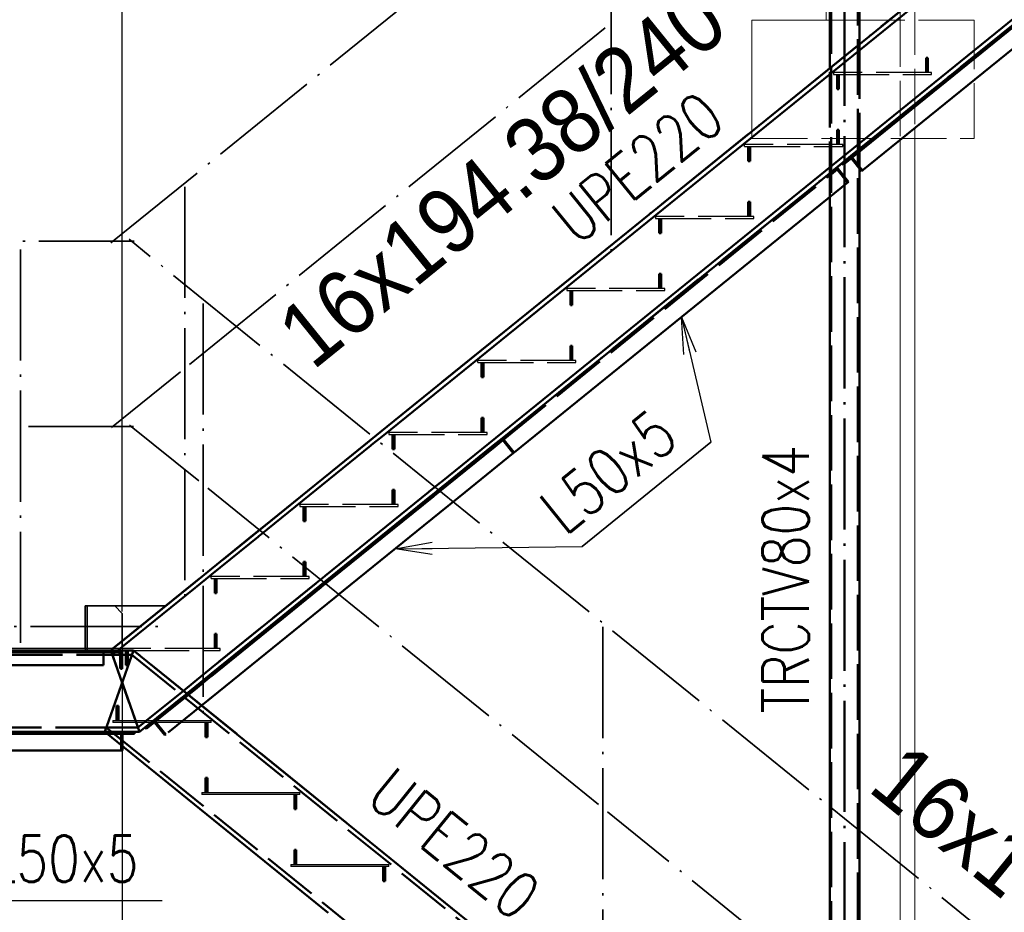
# Paper-space layout 'Layout1' of a CAD drawing. Extents: x -2 to 1033, y -36 to 596.
# Tile 5 of 64: x 118 to 171, y 100 to 148. Entities that reach past the tile are written whole.
import ezdxf

# ---------------------------------------------------------------- set-up
doc = ezdxf.new("R2010")
doc.units = 0
doc.linetypes.add('ACAD_ISO02W100', pattern=[15, 12, -3])
doc.linetypes.add('ACAD_ISO04W100', pattern=[30.5, 24, -3, 0.5, -3])
doc.layers.get('0').update_dxf_attribs({"linetype": 'CONTINUOUS'})
doc.layers.get('DEFPOINTS').update_dxf_attribs({"color": 132, "linetype": 'CONTINUOUS'})
for name, color, linetype, lineweight in [('SS_1.ET-HALA_TaO-SLOUP', 9, 'CONTINUOUS', 13), ('SS_2.ET-HALA_TaO-MOULDSHOP-JD-JERAB_3t', 9, 'CONTINUOUS', 13), ('SS_2.ET-HALA_TaO-MOULDSHOP-SLOUP', 212, 'CONTINUOUS', 50), ('SS_2.ET-HALA_TaO-SCHODISTE', 180, 'CONTINUOUS', 50), ('SS_2.ET-HALA_TaO-SCHODISTE-PLECH', 70, 'CONTINUOUS', 25), ('SS_2.ET-HALA_TaO-SCHODISTE-PLECH-VYZTUHA', 120, 'CONTINUOUS', 50), ('SS_2.ET-HALA_TaO-SCHODISTE-ZABRADLI', 31, 'CONTINUOUS', 35), ('SS_2.ET-HALA_TaO-SCHODISTE-ZTUZENI', 234, 'CONTINUOUS', 50), ('SS_KOTY', 3, 'CONTINUOUS', 25), ('SS_POPIS_PROFILU', 13, 'CONTINUOUS', 25), ('SS_SRAFY', 8, 'CONTINUOUS', 18), ('SS_TEXT35', 2, 'CONTINUOUS', 35)]:
    doc.layers.add(name, color=color, linetype=linetype, lineweight=lineweight)
doc.styles.add('ARIAL', font='arial.ttf')
doc.styles.add('ROMANS', font='romans.shx', dxfattribs={"width": 0.8})
doc.styles.add('romans.shx', font='romans.shx', dxfattribs={"height": 5})
doc.dimstyles.new('A-1_(2.5)_50AS', dxfattribs={"dimtxt": 2.5, "dimasz": 2, "dimexe": 1, "dimexo": 2, "dimgap": 0, "dimtad": 0, "dimdec": 1, "dimlfac": 50, "dimrnd": 1, "dimtxsty": 'ROMANS', "dimblk1": 'OBLIQUE', "dimblk2": 'OBLIQUE', "dimsah": 1, "dimcen": 2, "dimclrd": 256, "dimclre": 256, "dimclrt": 256, "dimadec": 1, "dimazin": 2, "dimtfac": 0.714286, "dimtdec": 1, "dimtmove": 0, "dimatfit": 3, "dimldrblk": 'OPEN', "dimfxl": 1, "dimtvp": 1.142857, "dimtfill": 1, "dimtolj": 1, "dimlwd": -1, "dimlwe": -1, "dimarcsym": 0})

# ---------------------------------------------------------------- blocks, each defined once
blk = doc.blocks.new('_Oblique')
at = {"color": 0, "linetype": 'ByBlock', "lineweight": -2}
blk.add_line((-0.5, -0.5), (0.5, 0.5), dxfattribs=at)
blk = doc.blocks.new('*D14')
at = {"layer": 'DEFPOINTS', "color": 0, "transparency": 16777216}
for p in [(123.803, 114.291, 41311.8), (103.803, 52.091, 41284.8), (123.803, 36.681)]:
    blk.add_point(p, dxfattribs=at)
at = {"layer": 'SS_KOTY', "transparency": 16777216}
for p, q in [((123.803, 112.291), (123.803, 35.681)), ((103.803, 50.091), (103.803, 35.681)), ((103.803, 36.681), (123.803, 36.681))]:
    blk.add_line(p, q, dxfattribs=at)
at = {"layer": 'SS_KOTY', "transparency": 16777216, "xscale": 2, "yscale": 2, "zscale": 2, "rotation": 180}
blk.add_blockref('_Oblique', (103.803, 36.681), dxfattribs=at)
at = {"layer": 'SS_KOTY', "transparency": 16777216, "xscale": 2, "yscale": 2, "zscale": 2}
blk.add_blockref('_Oblique', (123.803, 36.681), dxfattribs=at)
at = {"layer": 'SS_KOTY', "transparency": 16777216, "insert": (113.803, 39.538), "char_height": 2.5, "attachment_point": 5, "style": 'ROMANS', "bg_fill": 3, "box_fill_scale": 1.1, "bg_fill_color": 256, "bg_fill_true_color": 13158600, "bg_fill_transparency": 0}
blk.add_mtext('\\A1;1000', dxfattribs=at)
blk = doc.blocks.new('_OPEN')
at = {"color": 0, "linetype": 'ByBlock'}
for p, q in [((-1, 0.167), (0, 0)), ((0, 0), (-1, -0.167)), ((0, 0), (-1, 0))]:
    blk.add_line(p, q, dxfattribs=at)
blk = doc.blocks.new('*D15')
at = {"layer": 'DEFPOINTS', "color": 0, "transparency": 16777216}
for p in [(123.803, 114.291, 41311.8), (195.803, 55.978, 41311.8), (195.803, 36.681)]:
    blk.add_point(p, dxfattribs=at)
at = {"layer": 'SS_KOTY', "transparency": 16777216}
for p, q in [((123.803, 112.291), (123.803, 35.681)), ((195.803, 53.978), (195.803, 35.681)), ((123.803, 36.681), (195.803, 36.681))]:
    blk.add_line(p, q, dxfattribs=at)
at = {"layer": 'SS_KOTY', "transparency": 16777216, "xscale": 2, "yscale": 2, "zscale": 2, "rotation": 180}
blk.add_blockref('_Oblique', (123.803, 36.681), dxfattribs=at)
at = {"layer": 'SS_KOTY', "transparency": 16777216, "xscale": 2, "yscale": 2, "zscale": 2}
blk.add_blockref('_Oblique', (195.803, 36.681), dxfattribs=at)
at = {"layer": 'SS_KOTY', "transparency": 16777216, "insert": (159.803, 39.538), "char_height": 2.5, "attachment_point": 5, "style": 'ROMANS', "bg_fill": 3, "box_fill_scale": 1.1, "bg_fill_color": 256, "bg_fill_true_color": 13158600, "bg_fill_transparency": 0}
blk.add_mtext('\\A1;3600', dxfattribs=at)
blk = doc.blocks.new('*D24')
at = {"layer": 'DEFPOINTS', "color": 0, "transparency": 16777216}
for p in [(123.803, 271.839), (200.603, 176.491, 41300.8), (123.803, 114.291, 41311.8)]:
    blk.add_point(p, dxfattribs=at)
at = {"layer": 'SS_KOTY', "transparency": 16777216}
for p, q in [((123.803, 116.291), (123.803, 272.839)), ((200.603, 178.491), (200.603, 272.839)), ((200.603, 271.839), (123.803, 271.839))]:
    blk.add_line(p, q, dxfattribs=at)
at = {"layer": 'SS_KOTY', "transparency": 16777216, "xscale": 2, "yscale": 2, "zscale": 2, "rotation": 180}
blk.add_blockref('_Oblique', (123.803, 271.839), dxfattribs=at)
at = {"layer": 'SS_KOTY', "transparency": 16777216, "xscale": 2, "yscale": 2, "zscale": 2}
blk.add_blockref('_Oblique', (200.603, 271.839), dxfattribs=at)
at = {"layer": 'SS_KOTY', "transparency": 16777216, "insert": (162.203, 274.696), "char_height": 2.5, "attachment_point": 5, "style": 'ROMANS', "bg_fill": 3, "box_fill_scale": 1.1, "bg_fill_color": 256, "bg_fill_true_color": 13158600, "bg_fill_transparency": 0}
blk.add_mtext('\\A1;3840', dxfattribs=at)
blk = doc.blocks.new('*D27')
at = {"layer": 'DEFPOINTS', "color": 0, "transparency": 16777216}
for p in [(77.003, 271.839), (77.003, 250.491, 41267.8), (123.803, 114.291, 41311.8)]:
    blk.add_point(p, dxfattribs=at)
at = {"layer": 'SS_KOTY', "transparency": 16777216}
for p, q in [((77.003, 252.491), (77.003, 272.839)), ((123.803, 116.291), (123.803, 272.839)), ((123.803, 271.839), (77.003, 271.839))]:
    blk.add_line(p, q, dxfattribs=at)
at = {"layer": 'SS_KOTY', "transparency": 16777216, "xscale": 2, "yscale": 2, "zscale": 2, "rotation": 180}
blk.add_blockref('_Oblique', (77.003, 271.839), dxfattribs=at)
at = {"layer": 'SS_KOTY', "transparency": 16777216, "xscale": 2, "yscale": 2, "zscale": 2}
blk.add_blockref('_Oblique', (123.803, 271.839), dxfattribs=at)
at = {"layer": 'SS_KOTY', "transparency": 16777216, "insert": (100.403, 274.696), "char_height": 2.5, "attachment_point": 5, "style": 'ROMANS', "bg_fill": 3, "box_fill_scale": 1.1, "bg_fill_color": 256, "bg_fill_true_color": 13158600, "bg_fill_transparency": 0}
blk.add_mtext('\\A1;2340', dxfattribs=at)

psp = doc.layouts.get("Layout1")

# ---------------------------------------------------------------- dimensions: what is measured, and where the dimension line sits
at = {"layer": 'SS_KOTY'}
dim = psp.add_linear_dim(base=(123.8029, 36.6813), p1=(103.8029, 52.0906, 41284.8), p2=(123.8029, 114.2906, 41311.8), dimstyle='A-1_(2.5)_50AS', override={"dimtmove": 1}, dxfattribs=at)
dim.commit()
dim.dimension.update_dxf_attribs({"geometry": '*D14', "text_midpoint": (113.8029, 39.5385)})

# ---------------------------------------------------------------- next in the draw order: dimensions: what is measured, and where the dimension line sits
dim = psp.add_linear_dim(base=(195.8029, 36.6813), p1=(123.8029, 114.2906, 41311.8), p2=(195.8029, 55.9781, 41311.8), dimstyle='A-1_(2.5)_50AS', override={"dimtmove": 1}, dxfattribs=at)
dim.commit()
dim.dimension.update_dxf_attribs({"geometry": '*D15', "text_midpoint": (159.8029, 39.5385)})

# ---------------------------------------------------------------- next in the draw order: linework, layer by layer
at = {"layer": 'SS_1.ET-HALA_TaO-SLOUP', "color": 9, "linetype": 'ACAD_ISO02W100', "ltscale": 0.25}
for p, q in [((165.8029, 103.2476), (165.8029, 102.1023)), ((166.6029, 102.5996), (166.6029, 101.4544))]:
    psp.add_line(p, q, dxfattribs=at)
at = {"layer": 'SS_1.ET-HALA_TaO-SLOUP', "color": 5, "linetype": 'Continuous', "ltscale": 0.25}
for p, q in [((165.8029, 102.1023), (165.8029, 93.0867)), ((166.6029, 101.4544), (166.6029, 92.4388))]:
    psp.add_line(p, q, dxfattribs=at)
at = {"layer": 'SS_2.ET-HALA_TaO-MOULDSHOP-SLOUP', "color": 3, "linetype": 'ACAD_ISO02W100', "ltscale": 0.25}
for p, q in [((162.0029, 105.1799), (162.0029, 106.3252)), ((163.6029, 103.8841), (163.6029, 105.0293))]:
    psp.add_line(p, q, dxfattribs=at)
at = {"layer": 'SS_2.ET-HALA_TaO-MOULDSHOP-SLOUP', "color": 1, "linetype": 'Continuous', "ltscale": 0.25}
for p, q in [((162.0029, 96.1643), (162.0029, 105.1799)), ((163.6029, 94.8685), (163.6029, 103.8841))]:
    psp.add_line(p, q, dxfattribs=at)
at = {"layer": 'SS_2.ET-HALA_TaO-SCHODISTE', "color": 3, "linetype": 'ACAD_ISO02W100', "ltscale": 0.25}
for p, q in [((124.3353, 113.9506), (105.2029, 113.9506)), ((124.3353, 113.9505), (196.8029, 55.2593)), ((128.5274, 113.1636), (128.6274, 113.2446)), ((127.7374, 112.215), (128.5274, 112.8548)), ((128.5274, 113.1636), (127.8374, 112.6048)), ((128.6274, 112.9358), (128.5274, 112.8548)), ((127.8374, 112.6048), (127.1078, 112.0139)), ((127.7374, 112.5238), (127.8374, 112.6048)), ((124.7439, 109.7906), (127.2985, 111.8595)), ((127.1078, 112.0139), (125.1188, 110.4031)), ((105.2029, 110.0306), (122.947, 110.0306)), ((122.947, 110.0305), (122.862, 109.7905)), ((122.947, 110.0306), (124.6588, 110.0306)), ((122.947, 110.0305), (193.7462, 52.6906)), ((124.9953, 110.3031), (124.6589, 110.0306)), ((125.1188, 110.4031), (124.9953, 110.3031)), ((124.9953, 110.3031), (125.1188, 110.4031)), ((125.3767, 110.3031), (125.5001, 110.4031)), ((122.862, 109.7906), (124.7438, 109.7906))]:
    psp.add_line(p, q, dxfattribs=at)
at = {"layer": 'SS_2.ET-HALA_TaO-SCHODISTE', "color": 1, "linetype": 'Continuous', "ltscale": 0.25}
for p, q in [((123.7029, 113.9506), (123.7029, 113.2606)), ((105.203, 113.3906), (122.8029, 113.3906)), ((123.7729, 113.1906), (123.8029, 113.1906)), ((127.1078, 112.0139), (127.7374, 112.5238)), ((127.2985, 111.8595), (127.7374, 112.215)), ((112.2744, 109.7906), (122.862, 109.7906)), ((122.862, 109.7905), (134.9226, 100.0227))]:
    psp.add_line(p, q, dxfattribs=at)
psp.add_arc((123.7729, 113.2606), 0.07, 180, 270, dxfattribs=at)
at = {"layer": 'SS_2.ET-HALA_TaO-SCHODISTE-PLECH', "color": 1, "linetype": 'Continuous', "ltscale": 0.25}
for p, q in [((123.3029, 110.4031), (128.6029, 110.4031)), ((123.3029, 110.4031), (123.3029, 110.3031)), ((128.6029, 110.3031), (123.3029, 110.3031)), ((128.6029, 110.3031), (128.6029, 110.4031)), ((128.1029, 106.5156), (133.4029, 106.5156)), ((128.1029, 106.5156), (128.1029, 106.4156)), ((133.4029, 106.4156), (128.1029, 106.4156)), ((133.4029, 106.4156), (133.4029, 106.5156)), ((132.9029, 102.6281), (138.2029, 102.6281)), ((132.9029, 102.6281), (132.9029, 102.5281)), ((138.2029, 102.5281), (138.2029, 102.6281)), ((138.2029, 102.5281), (132.9029, 102.5281))]:
    psp.add_line(p, q, dxfattribs=at)
at = {"layer": 'SS_2.ET-HALA_TaO-SCHODISTE-PLECH-VYZTUHA', "color": 3, "linetype": 'ACAD_ISO02W100', "ltscale": 0.25}
psp.add_line((124.0029, 113.3906), (124.1029, 113.3906), dxfattribs=at)
at = {"layer": 'SS_2.ET-HALA_TaO-SCHODISTE-PLECH-VYZTUHA', "color": 1, "linetype": 'Continuous', "ltscale": 0.25}
for p, q in [((123.6029, 111.2031), (123.5029, 111.2031)), ((123.5029, 111.2031), (123.5029, 110.4031)), ((123.6029, 110.4031), (123.6029, 111.2031)), ((128.3029, 110.3031), (128.3029, 109.5031)), ((128.4029, 109.5031), (128.4029, 110.3031)), ((128.3029, 109.5031), (128.4029, 109.5031)), ((128.4029, 107.3156), (128.3029, 107.3156)), ((128.3029, 107.3156), (128.3029, 106.5156)), ((128.4029, 106.5156), (128.4029, 107.3156)), ((133.1029, 106.4156), (133.1029, 105.6156)), ((133.2029, 105.6156), (133.2029, 106.4156)), ((133.1029, 105.6156), (133.2029, 105.6156)), ((133.2029, 103.4281), (133.1029, 103.4281)), ((133.1029, 103.4281), (133.1029, 102.6281)), ((133.2029, 102.6281), (133.2029, 103.4281)), ((137.9029, 102.5281), (137.9029, 101.7281)), ((138.0029, 101.7281), (138.0029, 102.5281)), ((137.9029, 101.7281), (138.0029, 101.7281))]:
    psp.add_line(p, q, dxfattribs=at)
at = {"layer": 'SS_2.ET-HALA_TaO-SCHODISTE-ZABRADLI', "color": 7, "linetype": 'ACAD_ISO04W100', "ltscale": 0.25}
psp.add_line((171.0954, 88.3886), (150.0043, 105.4702), dxfattribs=at)
at = {"layer": 'SS_2.ET-HALA_TaO-SCHODISTE-ZTUZENI', "color": 3, "linetype": 'ACAD_ISO02W100', "ltscale": 0.25}
for p, q in [((128.5274, 112.7261), (127.7374, 112.0863)), ((128.5274, 112.8548), (128.6274, 112.9358)), ((128.6274, 112.8071), (128.5274, 112.7261)), ((127.8374, 112.2959), (127.7374, 112.215)), ((127.8374, 112.1673), (127.7374, 112.0863)), ((125.659, 110.4031), (127.3779, 111.7952)), ((128.6274, 111.6489), (126.1128, 109.6124)), ((128.5274, 111.5679), (128.6274, 111.6489)), ((125.046, 110.0352), (125.1089, 109.9575)), ((125.1089, 109.9575), (125.5464, 110.3118)), ((125.1089, 109.9575), (125.5356, 110.3031)), ((125.5321, 110.4289), (126.1614, 109.6518)), ((125.659, 110.4031), (125.5356, 110.3031)), ((125.5464, 110.3118), (125.5535, 110.3031)), ((125.5535, 110.3031), (126.1128, 109.6124)), ((124.4668, 109.6906), (122.9855, 109.6906)), ((123.7438, 108.7906), (123.7438, 109.7906)), ((123.8161, 109.0178), (123.8161, 109.6906)), ((124.4668, 109.6906), (124.4668, 109.7906)), ((126.1614, 109.6518), (126.1128, 109.6124))]:
    psp.add_line(p, q, dxfattribs=at)
at = {"layer": 'SS_2.ET-HALA_TaO-SCHODISTE-ZTUZENI', "color": 1, "linetype": 'Continuous', "ltscale": 0.25}
for p, q in [((127.7374, 112.0863), (127.3779, 111.7952)), ((122.9855, 109.6906), (112.2744, 109.6906)), ((123.8161, 108.7906), (123.8161, 109.0178)), ((111.0881, 108.7906), (123.8161, 108.7906))]:
    psp.add_line(p, q, dxfattribs=at)
at = {"layer": 'SS_2.ET-HALA_TaO-SCHODISTE-ZTUZENI', "color": 7, "linetype": 'ACAD_ISO04W100', "ltscale": 0.25}
psp.add_line((123.7438, 109.7906), (105.2029, 109.7906), dxfattribs=at)
at = {"layer": 'SS_POPIS_PROFILU', "color": 13}
for points in [[(108.3594, 108.7906), (116.0148, 100.6907), (125.9672, 100.6907)], [(117.4521, 108.7906), (115.74, 100.6907), (125.9672, 100.6907)]]:
    psp.add_lwpolyline(points, dxfattribs=at)

# ---------------------------------------------------------------- next in the draw order: texts
at = {"layer": 'SS_POPIS_PROFILU', "color": 13, "style": 'romans.shx', "width": 0.8}
psp.add_text('UPE220', height=2.5, rotation=320.99613, dxfattribs=at).set_placement((136.876, 106.0652))
psp.add_text('L50x5', height=2.5, dxfattribs=at).set_placement((116.6376, 101.6907))
psp.add_text('L50x5', height=2.5, dxfattribs=at).set_placement((116.6376, 101.6907))
at = {"layer": 'SS_TEXT35', "color": 2, "style": 'ARIAL', "width": 0.9}
psp.add_text('16x194.38/240', height=3.5, rotation=320.99613, dxfattribs=at).set_placement((163.9801, 106.6599))

# ---------------------------------------------------------------- next in the draw order: dimensions: what is measured, and where the dimension line sits
at = {"layer": 'SS_KOTY'}
dim = psp.add_linear_dim(base=(123.8029, 271.8386), p1=(200.6029, 176.4906, 41300.8), p2=(123.8029, 114.2906, 41311.8), dimstyle='A-1_(2.5)_50AS', dxfattribs=at)
dim.commit()
dim.dimension.update_dxf_attribs({"geometry": '*D24', "text_midpoint": (162.2029, 274.6958)})

# ---------------------------------------------------------------- next in the draw order: linework, layer by layer
at = {"layer": 'SS_1.ET-HALA_TaO-SLOUP', "color": 9, "linetype": 'ACAD_ISO02W100', "ltscale": 0.25}
for p, q in [((166.6029, 149.3541), (166.6029, 142.4052)), ((165.8029, 148.7062), (165.8029, 141.7573))]:
    psp.add_line(p, q, dxfattribs=at)
at = {"layer": 'SS_1.ET-HALA_TaO-SLOUP', "color": 5, "linetype": 'Continuous', "ltscale": 0.25}
for p, q in [((166.6029, 142.4052), (166.6029, 102.5996)), ((165.8029, 141.7573), (165.8029, 103.2476))]:
    psp.add_line(p, q, dxfattribs=at)
at = {"layer": 'SS_2.ET-HALA_TaO-MOULDSHOP-JD-JERAB_3t', "color": 9, "linetype": 'Continuous', "ltscale": 0.25}
for p, q in [((161.8029, 154.8306), (161.8029, 148.2306)), ((162.0029, 148.2306), (157.8029, 148.2306)), ((157.8029, 148.2306), (157.8029, 142.227)), ((165.2157, 148.2306), (163.6029, 148.2306))]:
    psp.add_line(p, q, dxfattribs=at)
at = {"layer": 'SS_2.ET-HALA_TaO-MOULDSHOP-JD-JERAB_3t', "color": 252, "linetype": 'ACAD_ISO02W100', "ltscale": 0.25}
for p, q in [((163.6029, 148.2306), (162.0029, 148.2306)), ((169.8029, 148.2306), (165.2157, 148.2306)), ((169.8029, 141.8306), (169.8029, 148.2306)), ((157.8029, 142.227), (157.8029, 141.8306)), ((157.8029, 141.8306), (169.8029, 141.8306))]:
    psp.add_line(p, q, dxfattribs=at)
at = {"layer": 'SS_2.ET-HALA_TaO-MOULDSHOP-SLOUP', "color": 7, "linetype": 'ACAD_ISO04W100', "ltscale": 0.25}
psp.add_line((162.8029, 52.0906), (162.8029, 174.0906), dxfattribs=at)
at = {"layer": 'SS_2.ET-HALA_TaO-MOULDSHOP-SLOUP', "color": 3, "linetype": 'ACAD_ISO02W100', "ltscale": 0.25}
for p, q in [((162.0829, 52.6506), (162.0829, 169.6905)), ((163.5229, 169.6905), (163.5229, 52.6506)), ((163.6029, 140.2243), (163.6029, 146.9244)), ((162.0029, 138.6797), (162.0029, 145.6286))]:
    psp.add_line(p, q, dxfattribs=at)
at = {"layer": 'SS_2.ET-HALA_TaO-MOULDSHOP-SLOUP', "color": 1, "linetype": 'Continuous', "ltscale": 0.25}
for p, q in [((163.6029, 146.9244), (163.6029, 158.5126)), ((162.0029, 145.6286), (162.0029, 157.2168)), ((163.6029, 105.0293), (163.6029, 140.2243)), ((162.0029, 106.3252), (162.0029, 138.6797))]:
    psp.add_line(p, q, dxfattribs=at)
at = {"layer": 'SS_2.ET-HALA_TaO-SCHODISTE', "color": 1, "linetype": 'Continuous', "ltscale": 0.25}
for p, q in [((137.7385, 125.9769), (199.9856, 176.3905)), ((200.0706, 176.1505), (137.9291, 125.8225)), ((201.4589, 172.2305), (141.0433, 123.3003)), ((144.338, 125.6597), (201.5439, 171.9905)), ((131.4655, 120.8964), (137.0314, 125.4042)), ((137.2221, 125.2498), (131.6562, 120.742)), ((141.234, 123.1458), (143.0956, 124.6535)), ((140.3363, 122.7276), (134.7704, 118.2198)), ((134.9611, 118.0654), (140.527, 122.5732)), ((128.6274, 118.5978), (130.9571, 120.4847)), ((131.1477, 120.3302), (128.6274, 118.289)), ((128.6274, 113.2446), (134.262, 117.8081)), ((128.6274, 112.9358), (134.4526, 117.6536))]:
    psp.add_line(p, q, dxfattribs=at)
at = {"layer": 'SS_2.ET-HALA_TaO-SCHODISTE', "color": 3, "linetype": 'ACAD_ISO02W100', "ltscale": 0.25}
for p, q in [((137.0314, 125.4042), (137.7385, 125.9769)), ((137.7385, 125.9769), (137.6924, 125.9396)), ((137.9291, 125.8225), (137.2682, 125.2871)), ((137.2682, 125.2871), (137.2221, 125.2498)), ((137.2221, 125.2498), (137.2682, 125.2871)), ((140.9973, 123.2629), (140.3824, 122.7649)), ((140.573, 122.6105), (141.1879, 123.1085)), ((141.0433, 123.3003), (140.9973, 123.2629)), ((140.9973, 123.2629), (141.0433, 123.3003)), ((141.1879, 123.1085), (141.234, 123.1458)), ((140.3824, 122.7649), (140.3363, 122.7276)), ((140.3363, 122.7276), (140.3824, 122.7649)), ((140.527, 122.5732), (140.573, 122.6105)), ((130.9571, 120.4847), (131.4655, 120.8964)), ((130.9889, 120.5104), (131.4337, 120.8707)), ((131.6244, 120.7163), (131.1795, 120.356)), ((131.4337, 120.8707), (131.4655, 120.8964)), ((131.6562, 120.742), (131.6244, 120.7163)), ((131.6244, 120.7163), (131.6562, 120.742)), ((130.9571, 120.4847), (130.9889, 120.5104)), ((131.1795, 120.356), (131.1477, 120.3302)), ((131.1477, 120.3302), (131.1795, 120.356)), ((127.7374, 117.877), (128.6274, 118.5978)), ((128.5274, 118.208), (127.8374, 117.6492)), ((128.6274, 118.289), (128.5274, 118.208)), ((128.5274, 118.208), (128.6274, 118.289)), ((134.7386, 118.1941), (134.2937, 117.8338)), ((134.4844, 117.6794), (134.9293, 118.0397)), ((134.7704, 118.2198), (134.7386, 118.1941)), ((134.7386, 118.1941), (134.7704, 118.2198)), ((134.9293, 118.0397), (134.9611, 118.0654)), ((127.8374, 117.6492), (127.7374, 117.5682)), ((127.7374, 117.5682), (127.8374, 117.6492)), ((134.2937, 117.8338), (128.5274, 113.1636)), ((134.262, 117.8081), (134.2937, 117.8338)), ((134.4526, 117.6536), (134.4844, 117.6794))]:
    psp.add_line(p, q, dxfattribs=at)
at = {"layer": 'SS_2.ET-HALA_TaO-SCHODISTE-PLECH', "color": 3, "linetype": 'ACAD_ISO02W100', "ltscale": 0.25}
for p, q in [((167.5029, 145.3906), (162.2029, 145.3906)), ((162.2029, 145.3906), (162.2029, 145.2906)), ((162.2029, 145.2906), (167.5029, 145.2906)), ((167.5029, 145.2906), (167.5029, 145.3906)), ((162.7029, 141.5031), (157.4029, 141.5031)), ((157.4029, 141.4031), (157.4029, 141.5031)), ((157.4029, 141.4031), (162.7029, 141.4031)), ((162.7029, 141.4031), (162.7029, 141.5031)), ((157.9029, 137.6156), (152.6029, 137.6156)), ((152.6029, 137.6156), (152.6029, 137.5156)), ((152.6029, 137.5156), (157.9029, 137.5156)), ((157.9029, 137.5156), (157.9029, 137.6156)), ((153.1029, 133.7281), (147.8029, 133.7281)), ((147.8029, 133.7281), (147.8029, 133.6281)), ((147.8029, 133.6281), (153.1029, 133.6281)), ((153.1029, 133.6281), (153.1029, 133.7281)), ((148.3029, 129.8406), (143.0029, 129.8406)), ((143.0029, 129.7406), (143.0029, 129.8406)), ((143.0029, 129.7406), (148.3029, 129.7406)), ((148.3029, 129.7406), (148.3029, 129.8406)), ((143.5029, 125.9531), (138.2029, 125.9531)), ((138.2029, 125.9531), (138.2029, 125.8531)), ((138.2029, 125.8531), (143.5029, 125.8531)), ((143.5029, 125.8531), (143.5029, 125.9531)), ((138.7029, 122.0656), (133.4029, 122.0656)), ((133.4029, 122.0656), (133.4029, 121.9656)), ((133.4029, 121.9656), (138.7029, 121.9656)), ((138.7029, 121.9656), (138.7029, 122.0656)), ((133.9029, 118.1781), (128.6029, 118.1781)), ((128.6029, 118.0781), (128.6029, 118.1781)), ((128.6029, 118.0781), (133.9029, 118.0781)), ((133.9029, 118.0781), (133.9029, 118.1781)), ((129.1029, 114.1906), (129.1029, 114.2906))]:
    psp.add_line(p, q, dxfattribs=at)
at = {"layer": 'SS_2.ET-HALA_TaO-SCHODISTE-PLECH-VYZTUHA', "color": 3, "linetype": 'ACAD_ISO02W100', "ltscale": 0.25}
for p, q in [((167.3029, 146.1906), (167.2029, 146.1906)), ((167.2029, 146.1906), (167.2029, 145.3906)), ((167.3029, 145.3906), (167.3029, 146.1906)), ((162.4029, 145.2906), (162.4029, 144.4906)), ((162.5029, 144.4906), (162.5029, 145.2906)), ((162.4029, 144.4906), (162.5029, 144.4906)), ((162.5029, 142.3031), (162.4029, 142.3031)), ((162.4029, 142.3031), (162.4029, 141.5031)), ((162.5029, 141.5031), (162.5029, 142.3031)), ((157.6029, 141.4031), (157.6029, 140.6031)), ((157.7029, 140.6031), (157.7029, 141.4031)), ((157.6029, 140.6031), (157.7029, 140.6031)), ((157.7029, 138.4156), (157.6029, 138.4156)), ((157.6029, 138.4156), (157.6029, 137.6156)), ((157.7029, 137.6156), (157.7029, 138.4156)), ((152.8029, 137.5156), (152.8029, 136.7156)), ((152.9029, 136.7156), (152.9029, 137.5156)), ((152.8029, 136.7156), (152.9029, 136.7156)), ((152.9029, 134.5281), (152.8029, 134.5281)), ((152.8029, 134.5281), (152.8029, 133.7281)), ((152.9029, 133.7281), (152.9029, 134.5281)), ((148.0029, 133.6281), (148.0029, 132.8281)), ((148.1029, 132.8281), (148.1029, 133.6281)), ((148.0029, 132.8281), (148.1029, 132.8281)), ((148.1029, 130.6406), (148.0029, 130.6406)), ((148.0029, 130.6406), (148.0029, 129.8406)), ((148.1029, 129.8406), (148.1029, 130.6406)), ((143.2029, 129.7406), (143.2029, 128.9406)), ((143.3029, 128.9406), (143.3029, 129.7406)), ((143.2029, 128.9406), (143.3029, 128.9406)), ((143.3029, 126.7531), (143.2029, 126.7531)), ((143.2029, 126.7531), (143.2029, 125.9531)), ((143.3029, 125.9531), (143.3029, 126.7531)), ((138.4029, 125.8531), (138.4029, 125.0531)), ((138.5029, 125.0531), (138.5029, 125.8531)), ((138.4029, 125.0531), (138.5029, 125.0531)), ((138.5029, 122.8656), (138.4029, 122.8656)), ((138.4029, 122.8656), (138.4029, 122.0656)), ((138.5029, 122.0656), (138.5029, 122.8656)), ((133.6029, 121.9656), (133.6029, 121.1656)), ((133.7029, 121.1656), (133.7029, 121.9656)), ((133.6029, 121.1656), (133.7029, 121.1656)), ((133.7029, 118.9781), (133.6029, 118.9781)), ((133.6029, 118.9781), (133.6029, 118.1781)), ((133.7029, 118.1781), (133.7029, 118.9781)), ((128.8029, 118.0781), (128.8029, 117.2781)), ((128.9029, 117.2781), (128.9029, 118.0781)), ((128.8029, 117.2781), (128.9029, 117.2781)), ((128.9029, 115.0906), (128.8029, 115.0906)), ((128.8029, 115.0906), (128.8029, 114.2906)), ((128.9029, 114.2906), (128.9029, 115.0906))]:
    psp.add_line(p, q, dxfattribs=at)
at = {"layer": 'SS_2.ET-HALA_TaO-SCHODISTE-ZABRADLI', "color": 7, "linetype": 'ACAD_ISO04W100', "ltscale": 0.25}
for p, q in [((150.2042, 157.8606), (150.2042, 135.7125)), ((150.2042, 157.8606), (150.2042, 135.7125)), ((127.4382, 129.6347), (149.9606, 147.8755)), ((127.4382, 129.6347), (149.9606, 147.8755)), ((127.1946, 139.2252), (127.1946, 117.077)), ((127.1946, 139.2252), (127.1946, 117.077)), ((128.1824, 132.9314), (128.1824, 110.7833)), ((149.5171, 105.8648), (128.426, 122.9464)), ((149.7607, 115.4552), (149.7607, 93.3071))]:
    psp.add_line(p, q, dxfattribs=at)
at = {"layer": 'SS_2.ET-HALA_TaO-SCHODISTE-ZTUZENI', "color": 7, "linetype": 'ACAD_ISO04W100', "ltscale": 0.25}
for p, q in [((163.1439, 140.8906), (181.9498, 156.1214)), ((144.338, 125.6597), (163.1439, 140.8906)), ((125.5321, 110.4289), (144.338, 125.6597))]:
    psp.add_line(p, q, dxfattribs=at)
at = {"layer": 'SS_2.ET-HALA_TaO-SCHODISTE-ZTUZENI', "color": 1, "linetype": 'Continuous', "ltscale": 0.25}
for p, q in [((162.7207, 140.4192), (180.7703, 155.0374)), ((181.7742, 154.6923), (163.7246, 140.0741)), ((162.6578, 140.4969), (162.7207, 140.4192)), ((163.1582, 140.7735), (163.7246, 140.0741)), ((163.0169, 139.5009), (162.3875, 140.278)), ((163.0169, 139.5009), (144.9673, 124.8826)), ((143.8519, 125.2661), (144.338, 125.6597)), ((144.3523, 125.5427), (143.9148, 125.1884)), ((144.9673, 124.8826), (144.338, 125.6597)), ((144.9187, 124.8433), (144.3523, 125.5427)), ((141.3134, 123.0815), (143.9148, 125.1884)), ((143.0956, 124.6535), (143.8519, 125.2661)), ((143.9148, 125.1884), (143.8519, 125.2661)), ((144.9187, 124.8433), (142.0284, 122.5024)), ((144.9187, 124.8433), (144.9673, 124.8826)), ((140.6064, 122.5089), (135.0405, 118.0011)), ((141.3214, 121.9298), (135.7555, 117.422)), ((128.6274, 112.8071), (134.5321, 117.5893)), ((135.2471, 117.0102), (128.6274, 111.6489))]:
    psp.add_line(p, q, dxfattribs=at)
at = {"layer": 'SS_2.ET-HALA_TaO-SCHODISTE-ZTUZENI', "color": 3, "linetype": 'ACAD_ISO02W100', "ltscale": 0.25}
for p, q in [((163.1439, 140.8906), (163.7732, 140.1134)), ((163.1582, 140.7735), (162.7207, 140.4192)), ((144.3523, 125.5427), (162.4018, 140.1609)), ((161.9644, 139.8066), (161.9014, 139.8843)), ((161.9644, 139.8066), (162.4018, 140.1609)), ((162.9683, 139.4615), (162.4018, 140.1609)), ((163.7732, 140.1134), (163.7246, 140.0741)), ((162.9683, 139.4615), (163.0169, 139.5009)), ((143.9148, 125.1884), (144.3523, 125.5427)), ((144.9673, 124.8826), (144.9187, 124.8433)), ((141.3134, 123.0815), (140.6525, 122.5462)), ((141.1879, 123.1085), (141.234, 123.1458)), ((141.1879, 123.1085), (141.234, 123.1458)), ((140.527, 122.5732), (140.573, 122.6105)), ((140.527, 122.5732), (140.573, 122.6105)), ((140.6064, 122.5089), (140.6525, 122.5462)), ((142.0284, 122.5024), (141.3214, 121.9298)), ((141.9824, 122.4651), (142.0284, 122.5024)), ((141.3214, 121.9298), (141.3675, 121.9671)), ((134.9293, 118.0397), (134.9611, 118.0654)), ((134.5321, 117.5893), (128.6274, 112.8071)), ((134.4526, 117.6536), (134.4844, 117.6794)), ((134.4526, 117.6536), (134.4844, 117.6794)), ((134.5321, 117.5893), (134.5638, 117.615)), ((134.5638, 117.615), (134.5321, 117.5893)), ((135.0087, 117.9753), (134.5638, 117.615)), ((134.5638, 117.615), (135.0087, 117.9753)), ((135.0087, 117.9753), (135.0405, 118.0011)), ((135.7555, 117.422), (135.2471, 117.0102)), ((135.2788, 117.036), (135.2471, 117.0102)), ((135.7237, 117.3963), (135.7555, 117.422))]:
    psp.add_line(p, q, dxfattribs=at)
at = {"layer": 'SS_POPIS_PROFILU', "color": 0, "linetype": 'ByBlock'}
for p, q in [((154.1272, 130.1687), (153.9921, 132.1917)), ((153.9921, 132.1917), (154.776, 130.3218)), ((153.9921, 132.1917), (154.4516, 130.2453)), ((138.5385, 119.6759), (140.534, 120.0347)), ((138.5385, 119.6759), (140.5383, 119.7014)), ((140.5425, 119.368), (138.5385, 119.6759))]:
    psp.add_line(p, q, dxfattribs=at)
at = {"layer": 'SS_POPIS_PROFILU', "color": 13}
for points in [[(153.9921, 132.1917), (155.5863, 125.4387), (148.6294, 119.8044)], [(138.5385, 119.6759), (148.6294, 119.8044), (155.5863, 125.4387)]]:
    psp.add_lwpolyline(points, dxfattribs=at)

# ---------------------------------------------------------------- next in the draw order: texts
at = {"layer": 'SS_POPIS_PROFILU', "color": 13, "style": 'romans.shx', "width": 0.8}
for s, rotation, p in [('UPE220', 39.00387, (148.3628, 135.9992)), ('L50x5', 39.00387, (147.7069, 120.3441)), ('L50x5', 39.00387, (147.7069, 120.3441)), ('TRCTV80x4', 90, (160.875, 110.7934))]:
    psp.add_text(s, height=2.5, rotation=rotation, dxfattribs=at).set_placement(p)
at = {"layer": 'SS_TEXT35', "color": 2, "style": 'ARIAL', "width": 0.9}
psp.add_text('16x194.38/240', height=3.5, rotation=39.00387, dxfattribs=at).set_placement((134.0962, 129.2722))

# ---------------------------------------------------------------- next in the draw order: dimensions: what is measured, and where the dimension line sits
at = {"layer": 'SS_KOTY'}
dim = psp.add_linear_dim(base=(77.0029, 271.8386), p1=(123.8029, 114.2906, 41311.8), p2=(77.0029, 250.4906, 41267.8), dimstyle='A-1_(2.5)_50AS', override={"dimtmove": 1}, dxfattribs=at)
dim.commit()
dim.dimension.update_dxf_attribs({"geometry": '*D27', "text_midpoint": (100.4029, 274.6958)})

# ---------------------------------------------------------------- next in the draw order: hatches: boundary and pattern name
at = {"layer": 'SS_SRAFY'}
h = psp.add_hatch(dxfattribs=at)
h.set_pattern_fill('ANSI31', color=5, scale=0.02, style=0)
h.set_pattern_definition([(45, (271.94294, 250.29455), (-0.04490128, 0.04490128), [])])
h.paths.add_polyline_path([(122.8029, 114.1906), (122.8029, 114.1606, 0.4142136), (122.8729, 114.0906), (123.5629, 114.0906, -0.4142136), (123.7029, 113.9506), (123.7029, 113.2606, 0.4142136), (123.7729, 113.1906), (123.8029, 113.1906), (123.8029, 114.1906)], flags=0)

# ---------------------------------------------------------------- next in the draw order: linework, layer by layer
at = {"layer": 'SS_2.ET-HALA_TaO-SCHODISTE', "color": 7, "linetype": 'ACAD_ISO04W100', "ltscale": 0.25}
for p, q in [((123.3091, 114.2906), (200.1091, 176.4906)), ((123.3091, 114.2906), (200.1091, 176.4906)), ((201.0968, 52.0906), (124.2968, 114.2906)), ((123.8029, 114.1906), (103.8029, 114.1906)), ((103.8029, 114.1906), (123.8029, 114.1906)), ((103.8029, 114.1906), (123.8029, 114.1906)), ((103.8029, 114.1906), (123.8029, 114.1906)), ((123.8029, 114.1906), (103.8029, 114.1906))]:
    psp.add_line(p, q, dxfattribs=at)
at = {"layer": 'SS_2.ET-HALA_TaO-SCHODISTE', "color": 1, "linetype": 'Continuous', "ltscale": 0.25}
for p, q in [((123.8029, 114.6906), (127.7374, 117.877)), ((127.7374, 117.5682), (123.8029, 114.3817)), ((105.203, 114.0906), (122.8029, 114.0906)), ((122.8029, 114.1606), (122.8029, 114.1906)), ((122.8029, 113.3906), (122.8029, 114.1606)), ((122.862, 109.7906), (124.4203, 114.1906)), ((122.8729, 114.0906), (123.5629, 114.0906)), ((123.8029, 114.1906), (123.8029, 113.1906)), ((123.8029, 114.1906), (124.4203, 114.1906)), ((196.8029, 55.5682), (124.4203, 114.1905))]:
    psp.add_line(p, q, dxfattribs=at)
at = {"layer": 'SS_2.ET-HALA_TaO-SCHODISTE', "color": 3, "linetype": 'ACAD_ISO02W100', "ltscale": 0.25}
for p, q in [((123.1856, 114.1906), (123.3091, 114.2906)), ((123.3091, 114.2906), (123.8029, 114.6906)), ((123.8029, 114.3817), (123.4434, 114.0906)), ((123.4434, 114.0906), (123.6904, 114.2906)), ((123.6904, 114.2906), (123.8029, 114.3817)), ((123.1856, 114.1906), (123.221, 114.0906)), ((123.221, 114.0906), (123.1856, 114.1906)), ((123.1856, 114.1906), (124.7439, 109.7906)), ((124.7438, 109.7906), (123.221, 114.0906)), ((123.4434, 114.0906), (123.2706, 113.9506)), ((124.4203, 114.1905), (124.3353, 113.9505))]:
    psp.add_line(p, q, dxfattribs=at)
at = {"layer": 'SS_2.ET-HALA_TaO-SCHODISTE', "color": 1, "linetype": 'Continuous', "ltscale": 0.25}
psp.add_arc((122.8729, 114.1606), 0.07, 180, 270, dxfattribs=at)
at = {"layer": 'SS_2.ET-HALA_TaO-SCHODISTE', "color": 1, "linetype": 'Continuous', "ltscale": 0.25, "extrusion": (4.30359e-13, 1.03948e-12, -1)}
psp.add_arc((-123.5629, 113.9506), 0.14, 90, 180, dxfattribs=at)
at = {"layer": 'SS_2.ET-HALA_TaO-SCHODISTE-PLECH', "color": 7, "linetype": 'Continuous', "ltscale": 0.25}
for p, q in [((123.8029, 114.2906), (103.8029, 114.2906)), ((123.8029, 114.2906), (123.8029, 114.1906)), ((105.2029, 114.1906), (123.8029, 114.1906))]:
    psp.add_line(p, q, dxfattribs=at)
at = {"layer": 'SS_2.ET-HALA_TaO-SCHODISTE-PLECH', "color": 3, "linetype": 'ACAD_ISO02W100', "ltscale": 0.25}
for p, q in [((121.8029, 114.2906), (121.8029, 114.1906)), ((129.1029, 114.2906), (123.8029, 114.2906)), ((124.4203, 114.1906), (129.1029, 114.1906))]:
    psp.add_line(p, q, dxfattribs=at)
at = {"layer": 'SS_2.ET-HALA_TaO-SCHODISTE-PLECH-VYZTUHA', "color": 3, "linetype": 'ACAD_ISO02W100', "ltscale": 0.25}
for p, q in [((124.0029, 114.1906), (124.0029, 113.3906)), ((124.1029, 113.3906), (124.1029, 114.1906))]:
    psp.add_line(p, q, dxfattribs=at)
at = {"layer": 'SS_2.ET-HALA_TaO-SCHODISTE-ZABRADLI', "color": 7, "linetype": 'ACAD_ISO04W100', "ltscale": 0.25}
for p, q in [((123.1866, 136.1914), (200.2315, 198.5897)), ((104.063, 136.2906), (123.3091, 136.2906)), ((124.4544, 136.2906), (122.823, 136.2906)), ((196.4249, 77.8743), (124.1744, 136.3897)), ((118.3091, 135.8455), (118.3091, 114.1906)), ((123.221, 126.2192), (126.9509, 129.2401)), ((118.7541, 126.2906), (123.3091, 126.2906)), ((124.4101, 126.2906), (122.503, 126.2906)), ((127.9387, 123.341), (124.2088, 126.3619)), ((103.6079, 115.4906), (126.0254, 115.4906)), ((121.8029, 114.1906), (123.1856, 114.1906)), ((123.8029, 114.1906), (121.8029, 114.1906))]:
    psp.add_line(p, q, dxfattribs=at)
at = {"layer": 'SS_2.ET-HALA_TaO-SCHODISTE-ZABRADLI', "color": 1, "linetype": 'Continuous', "ltscale": 0.25}
for p, q in [((123.4029, 116.5906), (121.8029, 116.5906)), ((121.8029, 116.5906), (121.8029, 114.2906)), ((126.1489, 116.5906), (123.4029, 116.5906)), ((123.8029, 116.1906), (123.4029, 116.5906)), ((123.8029, 114.6906), (126.1489, 116.5906)), ((123.8029, 116.1906), (123.8029, 114.2906))]:
    psp.add_line(p, q, dxfattribs=at)
at = {"layer": 'SS_2.ET-HALA_TaO-SCHODISTE-ZABRADLI', "color": 3, "linetype": 'ACAD_ISO02W100', "ltscale": 0.25}
for p, q in [((121.9229, 116.5906), (121.9229, 114.1906)), ((123.1855, 114.1906), (123.309, 114.2906)), ((123.309, 114.2906), (123.8029, 114.6906))]:
    psp.add_line(p, q, dxfattribs=at)
at = {"layer": 'SS_2.ET-HALA_TaO-SCHODISTE-ZABRADLI', "color": 7, "linetype": 'ACAD_ISO04W100', "ltscale": 0.25, "extrusion": (0, 1, 6.12323e-17)}
for centre, radius, start, end in [((-122.8229, 0, 136.2906), 1.02, 0, 90), ((-122.5029, 0, 126.2906), 0.7, 270, 0)]:
    psp.add_arc(centre, radius, start, end, dxfattribs=at)
at = {"layer": 'SS_2.ET-HALA_TaO-SCHODISTE-ZABRADLI', "color": 7, "linetype": 'ACAD_ISO04W100', "ltscale": 0.25, "extrusion": (0, -1, -6.12323e-17)}
psp.add_arc((122.5029, 0, -126.2906), 0.7, 90, 180, dxfattribs=at)

doc.saveas('drawing.dxf')
